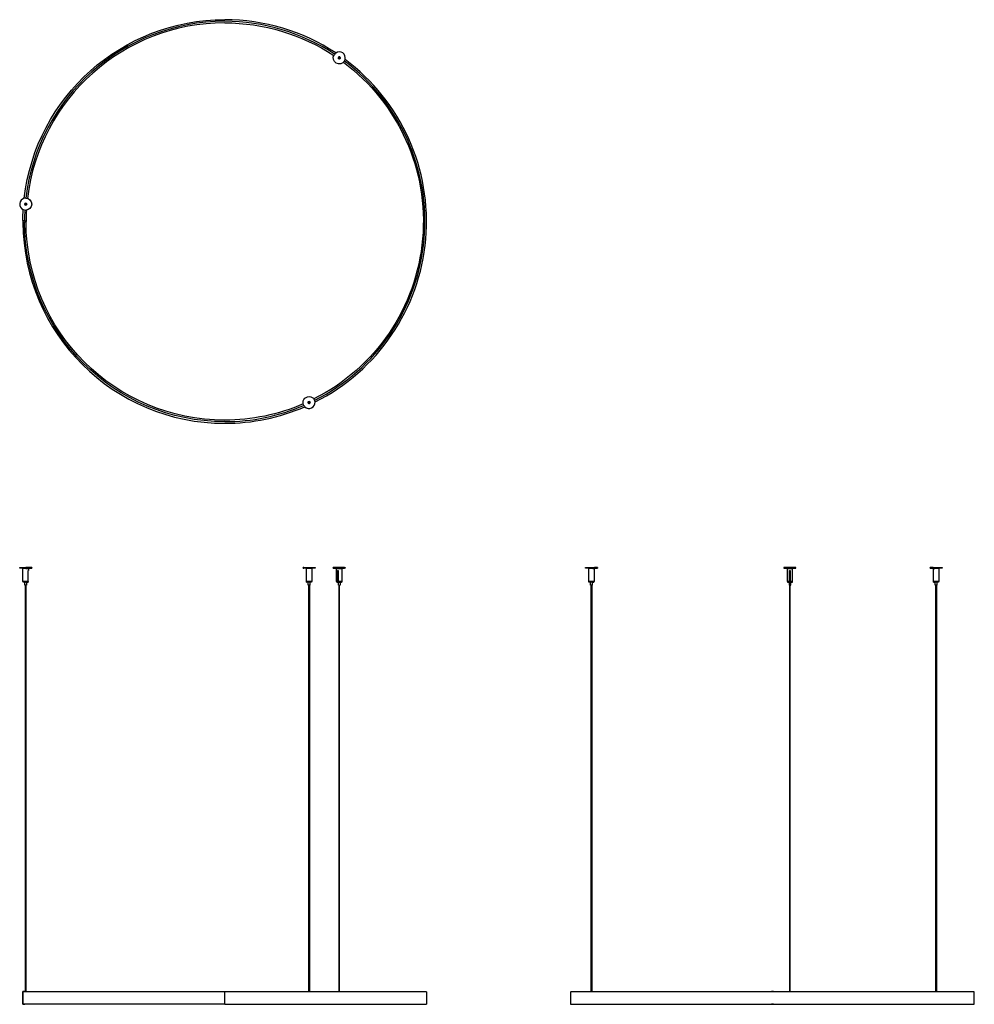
# Model space of a CAD drawing. Extents: x 619 to 2930, y 107 to 2491.
import ezdxf

# ---------------------------------------------------------------- set-up
doc = ezdxf.new("R2010")
doc.units = 0
doc.header["$MEASUREMENT"] = 0
doc.layers.add('MAKE2D$VISIBILE$CURVE', color=7, linetype='CONTINUOUS')

msp = doc.modelspace()

# ---------------------------------------------------------------- linework, layer by layer
at = {"layer": 'MAKE2D$VISIBILE$CURVE', "color": 7}
for p, q in [((1390.5, 2399.5), (1390.6, 2399.4)), ((1394.5, 2397.1), (1394.7, 2397)), ((633.6, 2046.6), (633.6, 2046.8)), ((633.6, 2041.9), (633.6, 2042.1)), ((626.4, 2004.7), (626.4, 1999.7)), ((626.4, 2004.7), (626.8, 2004.7)), ((626.8, 2004.7), (627, 2004.7)), ((627, 2004.7), (630.8, 2004.7)), ((630.8, 2004.7), (630.8, 2004.7)), ((630.8, 2004.7), (631.4, 2004.7)), ((631.4, 2004.7), (631.4, 1999.7)), ((631.4, 2002.2), (633.8, 2002.2)), ((634.5, 2002.2), (633.8, 2002.2)), ((626.8, 1999.7), (626.4, 1999.7)), ((627, 1999.7), (626.8, 1999.7)), ((630.8, 1999.7), (627, 1999.7)), ((631.4, 1999.7), (630.8, 1999.7)), ((630.8, 1999.7), (630.8, 1999.7)), ((631.4, 2001.3), (633.8, 2001.3)), ((634.5, 2001.3), (633.8, 2001.3)), ((1317.6, 1562.8), (1317.5, 1562.7)), ((1321.7, 1565.2), (1321.5, 1565.1)), ((619.1, 1162.8), (619.1, 1164.8)), ((619.1, 1164.8), (633.6, 1164.8)), ((627.6, 1162.8), (619.1, 1162.8)), ((627.1, 1162.3), (627.6, 1162.8)), ((633.6, 1162.3), (627.1, 1162.3)), ((627.1, 1131), (627.1, 1162.3)), ((633.6, 1162.8), (627.6, 1162.8)), ((648.1, 1164.8), (633.6, 1164.8)), ((633.6, 1162.8), (639.6, 1162.8)), ((633.6, 1162.3), (640.1, 1162.3)), ((639.6, 1162.8), (640.1, 1162.3)), ((639.6, 1162.8), (648.1, 1162.8)), ((640, 1131), (640, 1157.8)), ((640, 1157.8), (640.1, 1157.8)), ((640.1, 1162.3), (640.1, 1157.8)), ((648.1, 1164.8), (648.1, 1162.8)), ((1307, 1164.8), (1305.1, 1164.8)), ((1305.1, 1162.8), (1305.1, 1164.8)), ((1305.1, 1162.8), (1307, 1162.8)), ((1307, 1164.8), (1334.1, 1164.8)), ((1313.6, 1162.8), (1307, 1162.8)), ((1313.1, 1162.3), (1313.6, 1162.8)), ((1313.1, 1131), (1313.1, 1162.3)), ((1313.1, 1162.3), (1314, 1162.3)), ((1325.6, 1162.8), (1313.6, 1162.8)), ((1326.1, 1162.3), (1314, 1162.3)), ((1334.1, 1162.8), (1325.6, 1162.8)), ((1325.6, 1162.8), (1326.1, 1162.3)), ((1326.1, 1162.3), (1326.1, 1131)), ((1334.1, 1164.8), (1334.1, 1162.8)), ((1378.1, 1162.8), (1378.1, 1164.8)), ((1405.1, 1164.8), (1378.1, 1164.8)), ((1378.1, 1162.8), (1386.6, 1162.8)), ((1386.1, 1162.3), (1386.6, 1162.8)), ((1386.1, 1131), (1386.1, 1162.3)), ((1386.1, 1162.3), (1398.2, 1162.3)), ((1386.6, 1162.8), (1398.6, 1162.8)), ((1388.6, 1157.8), (1390.1, 1157.8)), ((1389.6, 1155.8), (1388.6, 1157.8)), ((1388.6, 1131), (1388.6, 1157.8)), ((1390.1, 1155.8), (1389.6, 1155.8)), ((1389.7, 1155.8), (1389.7, 1143.9)), ((1389.7, 1144.2), (1390.1, 1144.2)), ((1390.1, 1157.8), (1390.1, 1131)), ((1399.1, 1162.3), (1398.2, 1162.3)), ((1398.6, 1162.8), (1405.1, 1162.8)), ((1398.6, 1162.8), (1399.1, 1162.3)), ((1399.1, 1162.3), (1399.1, 1131)), ((1405.1, 1164.8), (1407.1, 1164.8)), ((1407.1, 1162.8), (1405.1, 1162.8)), ((1407.1, 1164.8), (1407.1, 1162.8)), ((1988.4, 1162.8), (1988.4, 1164.8)), ((1988.4, 1164.8), (2010.1, 1164.8)), ((1996.9, 1162.8), (1988.4, 1162.8)), ((1996.4, 1162.3), (1996.9, 1162.8)), ((1996.4, 1131), (1996.4, 1162.3)), ((2006.1, 1162.3), (1996.4, 1162.3)), ((2008.9, 1162.8), (1996.9, 1162.8)), ((2006.1, 1162.3), (2009.4, 1162.3)), ((2010.1, 1162.8), (2008.9, 1162.8)), ((2008.9, 1162.8), (2009.4, 1162.3)), ((2009.4, 1162.3), (2009.4, 1131)), ((2017.4, 1164.8), (2010.1, 1164.8)), ((2010.1, 1162.8), (2017.4, 1162.8)), ((2017.4, 1164.8), (2017.4, 1162.8)), ((2497.7, 1164.8), (2468.7, 1164.8)), ((2468.7, 1164.8), (2468.7, 1162.8)), ((2468.7, 1162.8), (2477.2, 1162.8)), ((2477.2, 1162.8), (2476.7, 1162.3)), ((2476.7, 1162.3), (2489.7, 1162.3)), ((2476.7, 1162.3), (2476.7, 1131)), ((2477.2, 1162.8), (2489.2, 1162.8)), ((2482.3, 1157.8), (2484.1, 1157.8)), ((2482.3, 1131), (2482.3, 1157.8)), ((2484.1, 1155.8), (2482.3, 1155.8)), ((2484.1, 1144.8), (2482.3, 1144.8)), ((2482.3, 1144.3), (2484.1, 1144.3)), ((2482.3, 1144.2), (2484.1, 1144.3)), ((2484.1, 1157.8), (2484.1, 1131)), ((2489.7, 1162.3), (2489.2, 1162.8)), ((2489.2, 1162.8), (2497.7, 1162.8)), ((2489.7, 1131), (2489.7, 1162.3)), ((2497.7, 1162.8), (2497.7, 1164.8)), ((2829.9, 1164.8), (2822.6, 1164.8)), ((2822.6, 1162.8), (2822.6, 1164.8)), ((2822.6, 1162.8), (2829.9, 1162.8)), ((2829.9, 1164.8), (2851.6, 1164.8)), ((2831.1, 1162.8), (2829.9, 1162.8)), ((2830.6, 1162.3), (2831.1, 1162.8)), ((2830.6, 1131), (2830.6, 1162.3)), ((2830.6, 1162.3), (2833.9, 1162.3)), ((2843.1, 1162.8), (2831.1, 1162.8)), ((2843.6, 1162.3), (2833.9, 1162.3)), ((2851.6, 1162.8), (2843.1, 1162.8)), ((2843.1, 1162.8), (2843.6, 1162.3)), ((2843.6, 1162.3), (2843.6, 1131)), ((2851.6, 1164.8), (2851.6, 1162.8)), ((627.3, 1130.8), (627.1, 1131)), ((633.6, 1131), (627.1, 1131)), ((627.3, 1130.8), (627.6, 1130.8)), ((627.6, 1128.8), (627.6, 1130.8)), ((627.6, 1130.8), (633.6, 1130.8)), ((631.6, 1128.8), (627.6, 1128.8)), ((631.6, 1121.8), (631.6, 1128.8)), ((633.6, 1128.8), (631.6, 1128.8)), ((633, 1121.8), (631.6, 1121.8)), ((633.6, 1121.8), (633, 1121.8)), ((633, 137.9), (633, 1121.8)), ((633.6, 1130.8), (633.6, 1131)), ((633.6, 1131), (640, 1131)), ((639.6, 1130.8), (633.6, 1130.8)), ((633.6, 1128.8), (635.5, 1128.8)), ((633.6, 1121.8), (634.2, 1121.8)), ((634.2, 1121.8), (634.2, 137.9)), ((634.2, 1121.8), (635.5, 1121.8)), ((635.5, 1128.8), (639.6, 1128.8)), ((635.5, 1128.8), (635.5, 1121.8)), ((639.6, 1130.8), (639.6, 1128.8)), ((639.8, 1130.8), (639.6, 1130.8)), ((639.8, 1130.8), (640, 1131)), ((1314, 1131), (1313.1, 1131)), ((1313.3, 1130.8), (1313.1, 1131)), ((1313.3, 1130.8), (1313.6, 1130.8)), ((1313.6, 1128.8), (1313.6, 1130.8)), ((1313.6, 1130.8), (1314.1, 1130.8)), ((1313.6, 1128.8), (1314.4, 1128.8)), ((1326.1, 1131), (1314, 1131)), ((1314.1, 1130.8), (1325.6, 1130.8)), ((1317.6, 1128.8), (1314.4, 1128.8)), ((1317.6, 1121.8), (1317.6, 1128.8)), ((1321.5, 1128.8), (1317.6, 1128.8)), ((1317.6, 1121.8), (1317.9, 1121.8)), ((1319.1, 1121.8), (1317.9, 1121.8)), ((1320.2, 1121.8), (1319.1, 1121.8)), ((1319.1, 137.9), (1319.1, 1121.8)), ((1321.5, 1121.8), (1320.2, 1121.8)), ((1320.2, 1121.8), (1320.2, 137.9)), ((1325.6, 1128.8), (1321.5, 1128.8)), ((1321.5, 1128.8), (1321.5, 1121.8)), ((1325.6, 1130.8), (1325.6, 1128.8)), ((1325.6, 1130.8), (1325.9, 1130.8)), ((1326.1, 1131), (1325.9, 1130.8)), ((1386.1, 1131), (1387, 1131)), ((1387.1, 1130.8), (1386.3, 1130.8)), ((1386.6, 1128.8), (1386.6, 1130.8)), ((1386.6, 1128.8), (1390.6, 1128.8)), ((1387.1, 1130.8), (1387, 1131)), ((1387, 1131), (1388.6, 1131)), ((1388.7, 1130.8), (1387.1, 1130.8)), ((1388.2, 1130.8), (1388.2, 1131)), ((1388.2, 1130.8), (1388.2, 1130.8)), ((1388.7, 1130.8), (1388.6, 1131)), ((1390.2, 1130.8), (1388.7, 1130.8)), ((1389.2, 1131), (1389.1, 1130.8)), ((1389.7, 1132.1), (1389.2, 1131)), ((1389.7, 1143.9), (1390.1, 1143.9)), ((1389.7, 1143.6), (1390.1, 1143.7)), ((1389.7, 1143.6), (1389.7, 1142.9)), ((1390.1, 1143.3), (1389.7, 1143.3)), ((1389.7, 1143.2), (1390.1, 1143.2)), ((1389.7, 1142.9), (1390.1, 1142.9)), ((1389.7, 1142.6), (1390.1, 1142.7)), ((1389.7, 1142.6), (1389.7, 1141.9)), ((1390.1, 1142.3), (1389.7, 1142.3)), ((1389.7, 1142.2), (1390.1, 1142.2)), ((1389.7, 1141.9), (1390.1, 1141.9)), ((1389.7, 1141.6), (1390.1, 1141.7)), ((1389.7, 1141.6), (1389.7, 1140.9)), ((1390.1, 1141.3), (1389.7, 1141.3)), ((1389.7, 1141.2), (1390.1, 1141.2)), ((1389.7, 1140.9), (1390.1, 1140.9)), ((1389.7, 1140.6), (1390.1, 1140.7)), ((1389.7, 1140.6), (1389.7, 1139.9)), ((1390.1, 1140.3), (1389.7, 1140.3)), ((1389.7, 1140.2), (1390.1, 1140.2)), ((1389.7, 1139.9), (1390.1, 1139.9)), ((1389.7, 1139.6), (1390.1, 1139.7)), ((1389.7, 1139.6), (1389.7, 1138.9)), ((1390.1, 1139.3), (1389.7, 1139.3)), ((1389.7, 1139.2), (1390.1, 1139.2)), ((1389.7, 1138.9), (1390.1, 1138.9)), ((1389.7, 1138.6), (1390.1, 1138.7)), ((1389.7, 1138.6), (1389.7, 1137.9)), ((1390.1, 1138.3), (1389.7, 1138.3)), ((1389.7, 1138.2), (1390.1, 1138.2)), ((1389.7, 1137.9), (1390.1, 1137.9)), ((1389.7, 1137.6), (1390.1, 1137.7)), ((1389.7, 1137.6), (1389.7, 1136.9)), ((1390.1, 1137.3), (1389.7, 1137.3)), ((1389.7, 1137.2), (1390.1, 1137.2)), ((1389.7, 1136.9), (1390.1, 1136.9)), ((1389.7, 1136.6), (1390.1, 1136.7)), ((1389.7, 1136.6), (1389.7, 1135.9)), ((1390.1, 1136.3), (1389.7, 1136.3)), ((1389.7, 1136.2), (1390.1, 1136.2)), ((1389.7, 1135.9), (1390.1, 1135.9)), ((1389.7, 1135.6), (1390.1, 1135.7)), ((1389.7, 1135.6), (1389.7, 1134.9)), ((1390.1, 1135.3), (1389.7, 1135.3)), ((1389.7, 1135.2), (1390.1, 1135.2)), ((1389.7, 1134.9), (1390.1, 1134.9)), ((1389.7, 1134.6), (1390.1, 1134.7)), ((1389.7, 1134.6), (1389.7, 1133.9)), ((1390.1, 1134.3), (1389.7, 1134.3)), ((1389.7, 1134.2), (1390.1, 1134.2)), ((1389.7, 1133.9), (1390.1, 1133.9)), ((1389.7, 1133.6), (1390.1, 1133.7)), ((1389.7, 1133.6), (1389.7, 1132.9)), ((1390.1, 1133.3), (1389.7, 1133.3)), ((1389.7, 1133.2), (1390.1, 1133.2)), ((1389.7, 1132.9), (1390.1, 1132.9)), ((1389.7, 1132.6), (1390.1, 1132.7)), ((1390.1, 1132.3), (1389.7, 1132.3)), ((1390.1, 1132.3), (1389.7, 1132.3)), ((1390.1, 1131), (1390.2, 1130.8)), ((1398.2, 1131), (1390.1, 1131)), ((1390.2, 1130.8), (1398, 1130.8)), ((1390.6, 1121.8), (1390.6, 1128.8)), ((1390.6, 1128.8), (1394.5, 1128.8)), ((1390.6, 1121.8), (1392, 1121.8)), ((1392, 1121.8), (1393.1, 1121.8)), ((1392, 137.9), (1392, 1121.8)), ((1393.1, 1121.8), (1394.3, 1121.8)), ((1393.1, 137.9), (1393.1, 1121.8)), ((1394.5, 1121.8), (1394.3, 1121.8)), ((1394.5, 1128.8), (1397.8, 1128.8)), ((1394.5, 1128.8), (1394.5, 1121.8)), ((1398.6, 1128.8), (1397.8, 1128.8)), ((1398, 1130.8), (1398.6, 1130.8)), ((1399.1, 1131), (1398.2, 1131)), ((1398.6, 1130.8), (1398.6, 1128.8)), ((1398.6, 1130.8), (1398.9, 1130.8)), ((1399.1, 1131), (1398.9, 1130.8)), ((1996.6, 1130.8), (1996.4, 1131)), ((2006.1, 1131), (1996.4, 1131)), ((1996.6, 1130.8), (1996.9, 1130.8)), ((1996.9, 1128.8), (1996.9, 1130.8)), ((1996.9, 1130.8), (2006, 1130.8)), ((2000.9, 1128.8), (1996.9, 1128.8)), ((2000.9, 1121.8), (2000.9, 1128.8)), ((2004.8, 1128.8), (2000.9, 1128.8)), ((2002.3, 1121.8), (2000.9, 1121.8)), ((2003.5, 1121.8), (2002.3, 1121.8)), ((2002.3, 137.9), (2002.3, 1121.8)), ((2003.9, 1121.8), (2003.5, 1121.8)), ((2003.5, 1121.8), (2003.5, 137.9)), ((2003.9, 1121.8), (2004.8, 1121.8)), ((2005.9, 1128.8), (2004.8, 1128.8)), ((2004.8, 1128.8), (2004.8, 1121.8)), ((2005.9, 1128.8), (2008.9, 1128.8)), ((2006, 1130.8), (2006.1, 1131)), ((2009.2, 1130.8), (2006, 1130.8)), ((2006.1, 1131), (2009.4, 1131)), ((2008.9, 1130.8), (2008.9, 1128.8)), ((2476.7, 1131), (2478.9, 1131)), ((2478.9, 1130.8), (2476.9, 1130.8)), ((2477.2, 1130.8), (2477.2, 1128.8)), ((2477.2, 1128.8), (2481.3, 1128.8)), ((2478.9, 1131), (2478.9, 1130.8)), ((2478.9, 1131), (2482.3, 1131)), ((2481.3, 1130.8), (2478.9, 1130.8)), ((2482.3, 1130.8), (2481.3, 1130.8)), ((2481.3, 1128.8), (2485.2, 1128.8)), ((2481.3, 1128.8), (2481.3, 1121.8)), ((2481.3, 1121.8), (2482.6, 1121.8)), ((2482.3, 1143.9), (2484.1, 1143.9)), ((2482.3, 1143.6), (2484.1, 1143.7)), ((2484.1, 1143.4), (2482.3, 1143.3)), ((2482.3, 1143.2), (2484.1, 1143.3)), ((2482.3, 1142.9), (2484.1, 1142.9)), ((2482.3, 1142.6), (2484.1, 1142.7)), ((2484.1, 1142.4), (2482.3, 1142.3)), ((2482.3, 1142.2), (2484.1, 1142.3)), ((2482.3, 1141.9), (2484.1, 1141.9)), ((2482.3, 1141.6), (2484.1, 1141.7)), ((2484.1, 1141.4), (2482.3, 1141.3)), ((2482.3, 1141.2), (2484.1, 1141.3)), ((2482.3, 1140.9), (2484.1, 1140.9)), ((2482.3, 1140.6), (2484.1, 1140.7)), ((2484.1, 1140.4), (2482.3, 1140.3)), ((2482.3, 1140.2), (2484.1, 1140.3)), ((2482.3, 1139.9), (2484.1, 1139.9)), ((2482.3, 1139.6), (2484.1, 1139.7)), ((2484.1, 1139.4), (2482.3, 1139.3)), ((2482.3, 1139.2), (2484.1, 1139.3)), ((2482.3, 1138.9), (2484.1, 1138.9)), ((2482.3, 1138.6), (2484.1, 1138.7)), ((2484.1, 1138.4), (2482.3, 1138.3)), ((2482.3, 1138.2), (2484.1, 1138.3)), ((2482.3, 1137.9), (2484.1, 1137.9)), ((2482.3, 1137.6), (2484.1, 1137.7)), ((2484.1, 1137.4), (2482.3, 1137.3)), ((2482.3, 1137.2), (2484.1, 1137.3)), ((2482.3, 1136.9), (2484.1, 1136.9)), ((2482.3, 1136.6), (2484.1, 1136.7)), ((2484.1, 1136.4), (2482.3, 1136.3)), ((2482.3, 1136.2), (2484.1, 1136.3)), ((2482.3, 1135.9), (2484.1, 1135.9)), ((2482.3, 1135.6), (2484.1, 1135.7)), ((2484.1, 1135.4), (2482.3, 1135.3)), ((2482.3, 1135.2), (2484.1, 1135.3)), ((2482.3, 1134.9), (2484.1, 1134.9)), ((2482.3, 1134.6), (2484.1, 1134.7)), ((2484.1, 1134.4), (2482.3, 1134.3)), ((2482.3, 1134.2), (2484.1, 1134.3)), ((2482.3, 1133.9), (2484.1, 1133.9)), ((2482.3, 1133.6), (2484.1, 1133.7)), ((2484.1, 1133.4), (2482.3, 1133.3)), ((2482.3, 1133.2), (2484.1, 1133.3)), ((2482.3, 1132.9), (2484.1, 1132.9)), ((2482.3, 1132.6), (2484.1, 1132.7)), ((2483.2, 1132.3), (2482.3, 1132.3)), ((2484.1, 1132.3), (2482.3, 1132.3)), ((2484.1, 1130.8), (2482.3, 1130.8)), ((2482.6, 1121.8), (2482.6, 137.9)), ((2482.6, 1121.8), (2483.8, 1121.8)), ((2484.1, 1132.4), (2483.2, 1132.3)), ((2483.2, 1132), (2484.1, 1132.1)), ((2483.2, 1132), (2483.2, 1131.9)), ((2483.2, 1131.7), (2483.2, 1131.9)), ((2483.2, 1131.9), (2484.1, 1131.9)), ((2483.2, 1131.5), (2483.2, 1131.7)), ((2483.2, 1131.7), (2484.1, 1131.7)), ((2484.1, 1131.6), (2483.2, 1131.5)), ((2483.8, 1121.8), (2485.2, 1121.8)), ((2483.8, 137.9), (2483.8, 1121.8)), ((2484.1, 1131), (2484.1, 1130.8)), ((2489.7, 1131), (2484.1, 1131)), ((2484.1, 1130.8), (2489.2, 1130.8)), ((2485.2, 1121.8), (2485.2, 1128.8)), ((2485.2, 1128.8), (2489.2, 1128.8)), ((2489.2, 1128.8), (2489.2, 1130.8)), ((2489.2, 1130.8), (2489.5, 1130.8)), ((2489.5, 1130.8), (2489.7, 1131)), ((2830.8, 1130.8), (2830.6, 1131)), ((2833.9, 1131), (2830.6, 1131)), ((2830.8, 1130.8), (2831.1, 1130.8)), ((2831.1, 1128.8), (2831.1, 1130.8)), ((2831.1, 1130.8), (2834, 1130.8)), ((2831.1, 1128.8), (2834.1, 1128.8)), ((2843.6, 1131), (2833.9, 1131)), ((2834, 1130.8), (2843.1, 1130.8)), ((2835.2, 1128.8), (2834.1, 1128.8)), ((2835.2, 1121.8), (2835.2, 1128.8)), ((2839.1, 1128.8), (2835.2, 1128.8)), ((2835.2, 1121.8), (2836.2, 1121.8)), ((2836.5, 1121.8), (2836.2, 1121.8)), ((2837.7, 1121.8), (2836.5, 1121.8)), ((2836.5, 137.9), (2836.5, 1121.8)), ((2839.1, 1121.8), (2837.7, 1121.8)), ((2837.7, 1121.8), (2837.7, 137.9)), ((2843.1, 1128.8), (2839.1, 1128.8)), ((2839.1, 1128.8), (2839.1, 1121.8)), ((2843.1, 1130.8), (2843.1, 1128.8)), ((2843.1, 1130.8), (2843.4, 1130.8)), ((2843.6, 1131), (2843.4, 1130.8)), ((626.4, 137.8), (626.4, 108)), ((626.8, 108), (626.8, 137.8)), ((626.8, 137.7), (626.8, 108.1)), ((630.8, 138.4), (627, 138.4)), ((627, 138), (630.8, 138)), ((630.9, 137.9), (627, 137.9)), ((631.3, 137.9), (630.9, 137.9)), ((633, 137.9), (631.3, 137.9)), ((634.2, 137.9), (633, 137.9)), ((1115.3, 137.9), (634.2, 137.9)), ((1115.3, 137.7), (1115.3, 137.9)), ((1319.1, 137.9), (1115.3, 137.9)), ((1115.3, 108.1), (1115.3, 137.7)), ((1320.2, 137.9), (1319.1, 137.9)), ((1392, 137.9), (1320.2, 137.9)), ((1393.1, 137.9), (1392, 137.9)), ((1603.6, 137.9), (1393.1, 137.9)), ((1603.8, 137.7), (1603.8, 108.1)), ((1952.6, 137.7), (1952.6, 108.1)), ((2002.3, 137.9), (1952.8, 137.9)), ((2003.5, 137.9), (2002.3, 137.9)), ((2438.6, 137.9), (2003.5, 137.9)), ((2443.6, 138.4), (2438.6, 138.4)), ((2438.6, 137.9), (2438.6, 138.4)), ((2443.6, 137.9), (2438.6, 137.9)), ((2443.6, 138.4), (2443.6, 137.9)), ((2482.6, 137.9), (2443.6, 137.9)), ((2483.8, 137.9), (2482.6, 137.9)), ((2836.5, 137.9), (2483.8, 137.9)), ((2837.7, 137.9), (2836.5, 137.9)), ((2929.4, 137.9), (2837.7, 137.9)), ((2929.6, 108.1), (2929.6, 137.7)), ((630.9, 107.9), (627, 107.9)), ((630.8, 107.8), (627, 107.8)), ((627, 107.4), (630.8, 107.4)), ((631.3, 107.9), (630.9, 107.9)), ((1115.3, 107.9), (631.3, 107.9)), ((1115.3, 108.1), (1115.3, 107.9)), ((1115.3, 107.9), (1603.6, 107.9)), ((1952.8, 107.9), (2438.6, 107.9)), ((2438.6, 107.4), (2438.6, 107.9)), ((2438.6, 107.9), (2443.6, 107.9)), ((2443.6, 107.4), (2438.6, 107.4)), ((2443.6, 107.9), (2443.6, 107.4)), ((2443.6, 107.9), (2929.4, 107.9))]:
    msp.add_line(p, q, dxfattribs=at)
at = {"layer": 'MAKE2D$VISIBILE$CURVE', "color": 7, "extrusion": (0, 0, -1)}
for centre, radius, start, end in [((-1115.3, 2002.2), 488.5, 6.6047, 90), ((-1115.3, 2002.2), 480.8, 90, 123.307), ((-1115.3, 2002.2), 480.8, 126.693, 243.307), ((-1392.6, 2398.2), 14.5, 210, 30), ((-1392.6, 2398.2), 2.6, 210, 30), ((-1392.6, 2398.2), 2.45, 210, 30), ((-1392.6, 2398.2), 2.25, 30, 210), ((-1392.6, 2398.2), 1.9, 210, 30), ((-1392.6, 2398.2), 1.4, 30, 210), ((-1392.6, 2398.2), 1, 210, 30), ((-1392.6, 2398.2), 0.6, 210, 30), ((-633.6, 2044.3), 14.5, 90, 270), ((-1115.3, 2002.2), 488.5, 0.2932, 3.3953), ((-633.6, 2044.3), 2.25, 270, 90), ((-633.6, 2044.3), 1.4, 270, 90), ((-633.6, 2044.3), 2.6, 90, 270), ((-633.6, 2044.3), 2.45, 90, 270), ((-633.6, 2044.3), 1.9, 90, 270), ((-633.6, 2044.3), 1, 90, 270), ((-633.6, 2044.3), 0.6, 90, 270), ((-1115.3, 2002.2), 484.5, 270, 359.7044), ((-1115.3, 2002.2), 480.8, 270, 359.9), ((-1319.6, 1564), 14.5, 330, 150), ((-1115.3, 2002.2), 480.8, 246.693, 270), ((-1319.6, 1564), 2.6, 330, 150), ((-1319.6, 1564), 2.45, 330, 150), ((-1319.6, 1564), 1.9, 330, 150), ((-1319.6, 1564), 2.25, 150, 330), ((-1319.6, 1564), 1.4, 150, 330), ((-1319.6, 1564), 1, 330, 150), ((-1319.6, 1564), 0.6, 330, 150), ((-627, 137.8), 0.2, 360, 90), ((-630.8, 137.8), 0.2, 90, 150), ((-1952.8, 137.7), 0.2, 360, 90), ((-627, 108), 0.2, 270, 0), ((-630.8, 108), 0.2, 209.999, 270), ((-1603.6, 108.1), 0.2, 180, 270), ((-2929.4, 108.1), 0.2, 180, 270)]:
    msp.add_arc(centre, radius, start, end, dxfattribs=at)
at = {"layer": 'MAKE2D$VISIBILE$CURVE', "color": 7}
for centre, radius, start, end in [((1115.3, 2002.2), 484.5, 90, 173.2875), ((1115.3, 2002.2), 480.8, 90, 173.307), ((1115.3, 2002.2), 488.5, 56.6047, 90), ((1115.3, 2002.2), 484.5, 56.7125, 90), ((1392.6, 2398.2), 14.5, 125.6331, 150), ((1392.6, 2398.2), 14.5, 344.3669, 125.6331), ((1115.3, 2002.2), 484.5, 296.7125, 53.2875), ((1115.3, 2002.2), 488.5, 296.6047, 53.3953), ((1392.6, 2398.2), 2.6, 330, 150), ((1392.6, 2398.2), 2.25, 150, 330), ((1392.6, 2398.2), 2.45, 330, 150), ((1392.6, 2398.2), 1.9, 330, 150), ((1115.3, 2002.2), 484.5, 55.1912, 55.2841), ((1392.6, 2398.2), 1.4, 150, 330), ((1392.6, 2398.2), 1, 330, 150), ((1392.6, 2398.2), 0.6, 330, 150), ((1115.3, 2002.2), 484.5, 55.0001, 55.116), ((1115.3, 2002.2), 484.5, 54.884, 54.9999), ((1115.3, 2002.2), 484.5, 54.7159, 54.8088), ((1392.6, 2398.2), 14.5, 330, 344.3669), ((633.6, 2044.3), 14.5, 104.3669, 245.6331), ((633.6, 2044.3), 14.5, 90, 104.3669), ((633.6, 2044.3), 14.5, 245.6331, 270), ((1115.3, 2002.2), 484.5, 176.7125, 179.7044), ((633.6, 2044.3), 2.6, 90, 270), ((633.6, 2044.3), 2.45, 90, 270), ((633.6, 2044.3), 1.9, 90, 270), ((1115.3, 2002.2), 484.5, 175.2648, 175.2841), ((633.6, 2044.3), 1, 90, 270), ((633.6, 2044.3), 1, 175, 211.9054), ((1115.3, 2002.2), 484.5, 174.7614, 174.8088), ((1115.3, 2002.2), 484.5, 174.7159, 174.7352), ((633.6, 2044.3), 0.6, 90, 270), ((633.6, 2044.3), 2.25, 270, 90), ((633.6, 2044.3), 1.4, 270, 90), ((1115.3, 2002.2), 480.8, 176.693, 180), ((1115.3, 2002.2), 488.5, 180.2932, 270), ((1115.3, 2002.2), 484.5, 270, 293.2875), ((1115.3, 2002.2), 488.5, 270, 293.3953), ((1319.6, 1564), 14.5, 210, 224.3669), ((1319.6, 1564), 14.5, 224.3669, 5.6331), ((1319.6, 1564), 2.25, 30, 210), ((1319.6, 1564), 2.6, 210, 30), ((1319.6, 1564), 2.45, 210, 30), ((1115.3, 2002.2), 484.5, 294.7159, 294.8088), ((1319.6, 1564), 1.9, 210, 30), ((1319.6, 1564), 1.4, 30, 210), ((1319.6, 1564), 1, 210, 30), ((1319.6, 1564), 0.6, 210, 30), ((1115.3, 2002.2), 484.5, 294.884, 295.116), ((1115.3, 2002.2), 484.5, 295.1912, 295.2841), ((1319.6, 1564), 14.5, 5.6331, 30), ((627, 137.8), 0.6, 90, 180), ((627, 137.7), 0.2, 90, 180), ((630.8, 137.8), 0.6, 9.5943, 90), ((1603.6, 137.7), 0.2, 360, 90), ((2929.4, 137.7), 0.2, 360, 90), ((627, 108), 0.6, 180, 270), ((627, 108.1), 0.2, 180, 270), ((630.8, 108), 0.6, 270, 350.4059), ((1952.8, 108.1), 0.2, 180, 270)]:
    msp.add_arc(centre, radius, start, end, dxfattribs=at)

doc.saveas('drawing.dxf')
